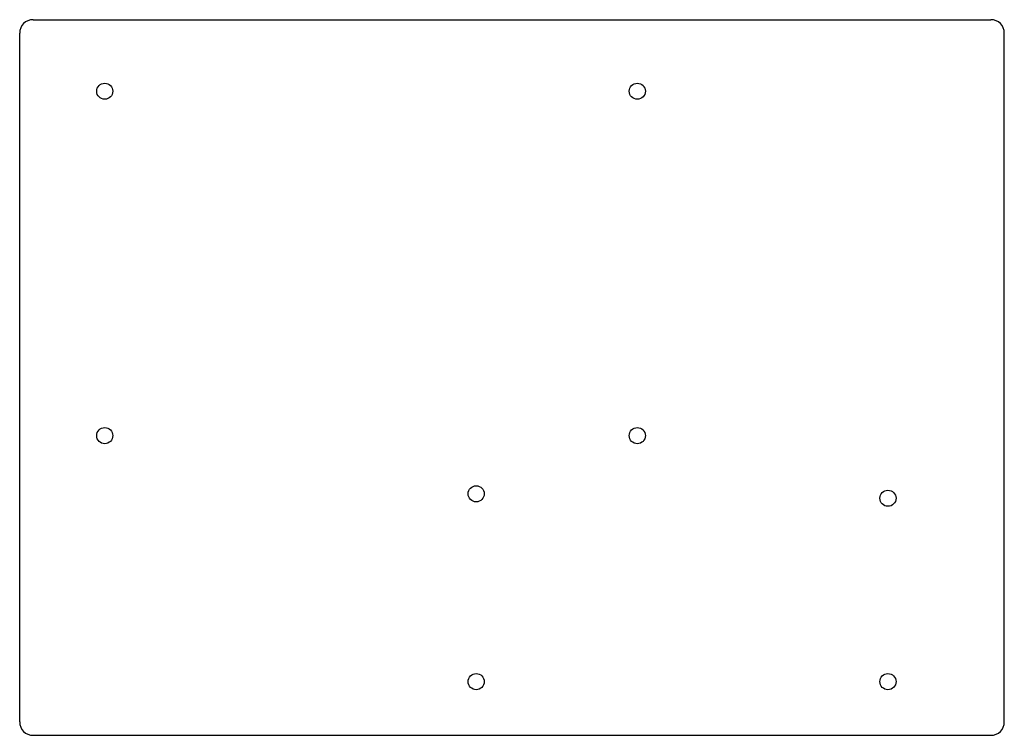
# Model space of a CAD drawing. Header units: millimetres. Extents: x 0 to 220, y -160 to 0.
import ezdxf

# ---------------------------------------------------------------- set-up
doc = ezdxf.new("R2010")
doc.units = ezdxf.units.MM

msp = doc.modelspace()

# ---------------------------------------------------------------- linework, layer by layer
for p, q in [((3, 0), (217, 0)), ((0, -157), (0, -3)), ((220, -157), (220, -3)), ((3, -160), (217, -160))]:
    msp.add_line(p, q)
for centre in [(19, -16), (138, -16), (19, -93), (138, -93), (102, -106), (194, -107), (102, -148), (194, -148)]:
    msp.add_circle(centre, 1.8)
for centre, start, end in [((3, -3), 90, 180), ((217, -3), 0, 90), ((3, -157), 180, 270), ((217, -157), -90, 0)]:
    msp.add_arc(centre, 3, start, end)

doc.saveas('drawing.dxf')
